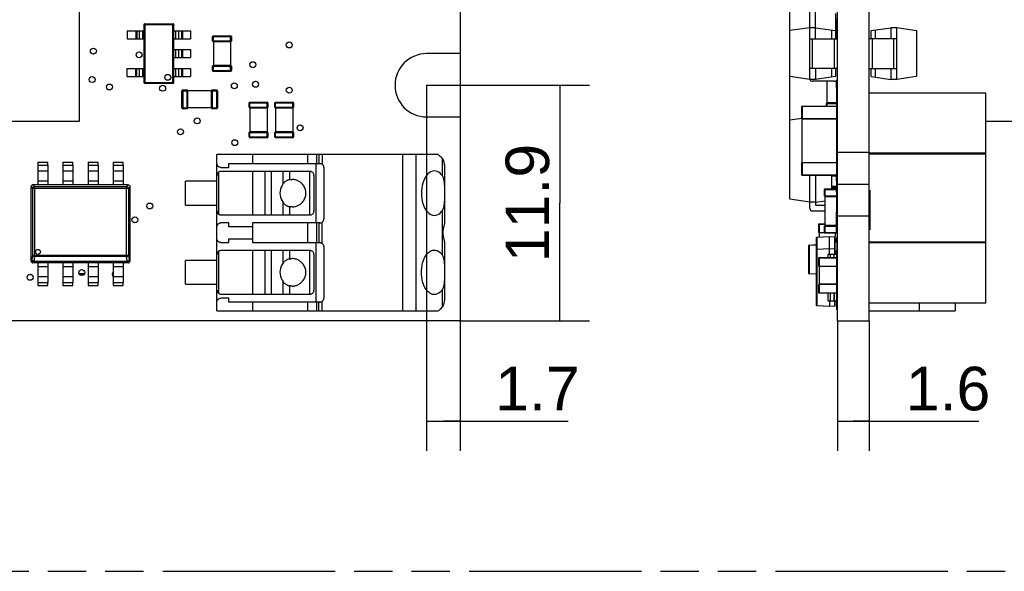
# Model space of a CAD drawing. Header units: millimetres. Extents: x 0 to 210, y 0 to 297.
# Tile 4 of 15: x 89 to 139, y 132 to 160. Entities that reach past the tile are written whole.
import ezdxf
from ezdxf.enums import TextEntityAlignment as Align

# ---------------------------------------------------------------- set-up
doc = ezdxf.new("R2010")
doc.units = ezdxf.units.MM
doc.header["$LTSCALE"] = 19.36
doc.linetypes.add('PHANTOM', pattern=[0.8, 0.45, -0.05, 0.1, -0.05, 0.1, -0.05])
doc.layers.get('0').update_dxf_attribs({"linetype": 'CONTINUOUS'})
doc.layers.add('DEFAULT_3', color=7, linetype='PHANTOM')
doc.layers.add('Z_DIM_2D', color=7, linetype='CONTINUOUS')
doc.styles.add('TEXTSTYLE_3', font='helveticaneueltw1g-ltcn.otf')
doc.dimstyles.new('DIMSTYLE_2', dxfattribs={"dimtxt": 2.2, "dimasz": 3.5, "dimexe": 1.5, "dimexo": 0, "dimgap": 0.55, "dimtad": 1, "dimdsep": 46, "dimtxsty": 'TEXTSTYLE_3', "dimcen": 0.09, "dimclrt": 5, "dimadec": 0, "dimazin": 0, "dimtp": 0.2, "dimtm": 0.2, "dimtfac": 1, "dimtofl": 0, "dimtmove": 0, "dimatfit": 3, "dimfxl": 0, "dimtolj": 1, "dimarcsym": 0})
doc.dimstyles.new('DIMSTYLE_3', dxfattribs={"dimtxt": 2.2, "dimasz": 3.5, "dimexe": 1.5, "dimexo": 0, "dimgap": 0.55, "dimtad": 1, "dimdsep": 46, "dimtxsty": 'TEXTSTYLE_3', "dimcen": 0.09, "dimclrt": 5, "dimadec": 0, "dimazin": 0, "dimtp": 0.1, "dimtm": 0.1, "dimtfac": 1, "dimtofl": 0, "dimtmove": 0, "dimatfit": 3, "dimfxl": 0, "dimtolj": 1, "dimarcsym": 0})

# ---------------------------------------------------------------- blocks, each defined once
blk = doc.blocks.new('*D4')
at = {"layer": 'Z_DIM_2D', "color": 2, "linetype": 'Continuous'}
for p, q in [((109.983, 156.492), (118.222, 156.492)), ((116.722, 156.492), (116.722, 150.542)), ((116.722, 144.592), (116.722, 150.542)), ((111.683, 144.592), (118.222, 144.592))]:
    blk.add_line(p, q, dxfattribs=at)
at = {"layer": 'Z_DIM_2D', "color": 5, "linetype": 'Continuous', "style": 'TEXTSTYLE_3'}
blk.add_text('11.9', height=2.2, rotation=90, dxfattribs=at).set_placement((116.172, 150.542), align=Align.CENTER)
blk = doc.blocks.new('_NONE')
blk = doc.blocks.new('*D6')
at = {"layer": 'Z_DIM_2D', "color": 2, "linetype": 'Continuous'}
for p, q in [((111.683, 158.092), (111.683, 138.021)), ((109.983, 156.492), (109.983, 138.021)), ((109.983, 139.521), (110.833, 139.521)), ((111.683, 139.521), (110.833, 139.521)), ((110.833, 139.521), (117.142, 139.521))]:
    blk.add_line(p, q, dxfattribs=at)
at = {"layer": 'Z_DIM_2D', "color": 5, "linetype": 'Continuous', "style": 'TEXTSTYLE_3'}
blk.add_text('1.7', height=2.2, dxfattribs=at).set_placement((113.448, 140.071))
blk = doc.blocks.new('*D7')
at = {"layer": 'Z_DIM_2D', "color": 2, "linetype": 'Continuous'}
for p, q in [((130.75, 144.592), (130.75, 138.021)), ((132.35, 144.592), (132.35, 138.021)), ((130.75, 139.521), (131.55, 139.521)), ((132.35, 139.521), (131.55, 139.521)), ((131.55, 139.521), (137.902, 139.521))]:
    blk.add_line(p, q, dxfattribs=at)
at = {"layer": 'Z_DIM_2D', "color": 5, "linetype": 'Continuous', "style": 'TEXTSTYLE_3'}
blk.add_text('1.6', height=2.2, dxfattribs=at).set_placement((134.208, 140.071))
blk = doc.blocks.new('*D8')
at = {"layer": 'Z_DIM_2D', "color": 2, "linetype": 'Continuous'}
for p, q in [((132.35, 149.892), (132.35, 172.971)), ((140.352, 168.117), (140.352, 172.971)), ((132.35, 171.471), (136.351, 171.471)), ((140.352, 171.471), (136.351, 171.471))]:
    blk.add_line(p, q, dxfattribs=at)
at = {"layer": 'Z_DIM_2D', "color": 5, "linetype": 'Continuous', "style": 'TEXTSTYLE_3'}
blk.add_text('8', height=2.2, dxfattribs=at).set_placement((136.351, 172.021), align=Align.CENTER)
blk = doc.blocks.new('*D9')
at = {"layer": 'Z_DIM_2D', "color": 2, "linetype": 'Continuous'}
for p, q in [((128.348, 154.753), (128.348, 177)), ((140.352, 168.117), (140.352, 177)), ((128.348, 175.5), (134.35, 175.5)), ((140.352, 175.5), (134.35, 175.5))]:
    blk.add_line(p, q, dxfattribs=at)
at = {"layer": 'Z_DIM_2D', "color": 5, "linetype": 'Continuous', "style": 'TEXTSTYLE_3'}
blk.add_text('12', height=2.2, dxfattribs=at).set_placement((134.35, 176.05), align=Align.CENTER)

msp = doc.modelspace()

# ---------------------------------------------------------------- linework, layer by layer
at = {"color": 7, "linetype": 'Continuous'}
for p, q in [((111.683, 168.392), (111.683, 158.092)), ((130.75, 144.592), (130.75, 168.392)), ((132.35, 144.592), (132.35, 168.392)), ((92.408, 168.117), (92.408, 154.667)), ((129.648, 158.842), (129.648, 161.922)), ((129.348, 156.792), (129.348, 160.792)), ((128.348, 156.933), (128.348, 160.303)), ((130.648, 160.117), (130.648, 158.842)), ((129.348, 159.392), (128.348, 159.252)), ((129.648, 159.392), (129.348, 159.392)), ((129.648, 159.392), (130.648, 159.252)), ((130.708, 159.505), (130.648, 159.505)), ((130.708, 158.842), (130.708, 159.505)), ((132.452, 159.252), (133.452, 159.392)), ((133.452, 159.392), (133.452, 158.842)), ((133.752, 159.392), (133.452, 159.392)), ((133.752, 156.792), (133.752, 159.392)), ((134.753, 159.251), (133.752, 159.392)), ((99.158, 158.732), (99.158, 158.952)), ((99.198, 158.992), (100.068, 158.992)), ((100.108, 158.952), (100.108, 158.732)), ((129.348, 158.842), (130.75, 158.842)), ((130.448, 159.28), (130.448, 158.842)), ((130.708, 159.167), (130.737, 159.167)), ((130.75, 159.192), (130.727, 159.192)), ((130.748, 158.867), (130.727, 158.867)), ((133.752, 158.842), (132.351, 158.842)), ((132.452, 158.842), (132.452, 159.252)), ((132.652, 159.28), (132.652, 158.842)), ((134.752, 159.252), (134.752, 156.933)), ((100.068, 158.692), (99.198, 158.692)), ((99.198, 158.692), (99.198, 157.492)), ((100.068, 158.692), (100.068, 157.492)), ((111.683, 158.092), (109.983, 158.092)), ((99.158, 157.232), (99.158, 157.452)), ((100.068, 157.492), (99.198, 157.492)), ((100.108, 157.452), (100.108, 157.232)), ((130.75, 157.342), (129.348, 157.342)), ((129.648, 157.342), (129.648, 156.792)), ((130.448, 157.342), (130.448, 156.905)), ((130.648, 157.342), (130.648, 156.933)), ((132.351, 157.342), (133.752, 157.342)), ((132.452, 156.933), (132.452, 157.342)), ((132.652, 157.342), (132.652, 156.905)), ((133.452, 157.342), (133.452, 156.792)), ((100.068, 157.192), (99.198, 157.192)), ((129.348, 156.792), (128.347, 156.933)), ((130.648, 156.933), (129.648, 156.792)), ((132.452, 156.933), (133.452, 156.792)), ((134.753, 156.933), (133.752, 156.792)), ((129.648, 156.792), (129.348, 156.792)), ((130.598, 156.692), (129.498, 156.692)), ((130.238, 155.617), (130.238, 156.692)), ((130.708, 156.342), (130.708, 156.741)), ((130.713, 154.692), (130.713, 156.342)), ((130.75, 156.342), (130.713, 156.342)), ((133.752, 156.792), (133.452, 156.792)), ((97.608, 155.345), (97.608, 156.215)), ((97.648, 156.255), (97.868, 156.255)), ((99.108, 156.215), (97.908, 156.215)), ((97.908, 155.345), (97.908, 156.215)), ((99.108, 155.345), (99.108, 156.215)), ((99.148, 156.255), (99.368, 156.255)), ((99.408, 156.215), (99.408, 155.345)), ((138.252, 156.092), (132.35, 156.092)), ((138.252, 145.492), (138.252, 156.092)), ((99.108, 155.345), (97.908, 155.345)), ((101.008, 155.382), (101.008, 155.602)), ((101.048, 155.642), (101.918, 155.642)), ((101.918, 155.342), (101.048, 155.342)), ((101.048, 155.342), (101.048, 154.142)), ((101.918, 155.342), (101.918, 154.142)), ((101.958, 155.602), (101.958, 155.382)), ((102.308, 155.382), (102.308, 155.602)), ((102.348, 155.642), (103.218, 155.642)), ((103.218, 155.342), (102.348, 155.342)), ((102.348, 155.342), (102.348, 154.142)), ((103.218, 155.342), (103.218, 154.142)), ((103.258, 155.602), (103.258, 155.382)), ((130.198, 155.442), (130.198, 155.577)), ((130.238, 155.617), (130.708, 155.617)), ((130.75, 155.692), (130.713, 155.692)), ((97.868, 155.305), (97.648, 155.305)), ((99.368, 155.305), (99.148, 155.305)), ((109.983, 154.892), (111.683, 154.892)), ((111.683, 154.892), (111.683, 144.592)), ((128.347, 154.753), (128.945, 154.836)), ((128.968, 154.812), (128.968, 154.794)), ((92.408, 154.667), (79.358, 154.667)), ((128.348, 151.731), (128.348, 154.753)), ((130.713, 153.792), (130.713, 154.692)), ((130.75, 154.692), (130.713, 154.692)), ((140.352, 154.667), (138.252, 154.667)), ((101.008, 153.882), (101.008, 154.102)), ((101.918, 154.142), (101.048, 154.142)), ((101.918, 153.842), (101.048, 153.842)), ((101.958, 154.102), (101.958, 153.882)), ((102.308, 153.882), (102.308, 154.102)), ((103.218, 154.142), (102.348, 154.142)), ((103.218, 153.842), (102.348, 153.842)), ((103.258, 154.102), (103.258, 153.882)), ((130.727, 154.192), (130.75, 154.192)), ((110.558, 152.992), (99.383, 152.992)), ((99.383, 145.092), (99.383, 152.992)), ((130.713, 152.192), (130.713, 153.192)), ((130.75, 153.192), (130.713, 153.192)), ((132.35, 153.092), (130.75, 153.092)), ((90.324, 152.606), (90.832, 152.606)), ((90.324, 152.606), (90.324, 151.461)), ((90.324, 152.457), (90.832, 152.457)), ((90.832, 152.457), (90.832, 152.606)), ((90.832, 152.455), (90.832, 151.461)), ((91.594, 152.606), (92.102, 152.606)), ((91.594, 152.606), (91.594, 151.461)), ((91.594, 152.457), (92.102, 152.457)), ((92.102, 152.457), (92.102, 152.606)), ((92.102, 152.455), (92.102, 151.461)), ((92.864, 152.606), (93.372, 152.606)), ((92.864, 152.606), (92.864, 151.461)), ((92.864, 152.457), (93.372, 152.457)), ((93.372, 152.457), (93.372, 152.606)), ((93.372, 152.455), (93.372, 151.461)), ((94.134, 152.606), (94.642, 152.606)), ((94.134, 152.606), (94.134, 151.461)), ((94.134, 152.457), (94.642, 152.457)), ((94.642, 152.457), (94.642, 152.606)), ((94.642, 152.455), (94.642, 151.461)), ((99.583, 152.342), (99.983, 152.342)), ((99.983, 152.542), (104.583, 152.542)), ((99.983, 152.342), (99.983, 152.542)), ((104.383, 152.542), (104.383, 149.542)), ((104.783, 152.342), (104.783, 149.742)), ((110.883, 152.472), (110.883, 149.576)), ((99.483, 149.969), (99.483, 152.115)), ((104.083, 152.142), (99.583, 152.142)), ((104.283, 151.942), (104.283, 150.142)), ((129.348, 150.292), (129.348, 151.942)), ((129.648, 151.942), (129.648, 150.442)), ((130.448, 151.918), (130.648, 151.918)), ((130.448, 151.918), (130.448, 151.267)), ((130.648, 151.942), (130.648, 151.918)), ((130.708, 151.655), (130.708, 151.942)), ((130.75, 152.192), (130.713, 152.192)), ((89.981, 147.623), (89.981, 151.361)), ((94.886, 151.461), (90.08, 151.461)), ((94.985, 147.623), (94.985, 151.361)), ((99.383, 151.642), (97.783, 151.642)), ((97.783, 150.442), (97.783, 151.642)), ((128.343, 151.231), (128.343, 151.731)), ((130.448, 151.392), (130.708, 151.392)), ((130.75, 151.655), (130.713, 151.655)), ((130.713, 151.292), (130.713, 151.655)), ((128.347, 150.732), (128.346, 151.231)), ((130.098, 150.907), (130.098, 151.227)), ((130.138, 151.267), (130.708, 151.267)), ((130.138, 150.867), (130.708, 150.867)), ((130.138, 149.417), (130.138, 150.867)), ((130.448, 151.292), (130.75, 151.292)), ((130.75, 151.092), (130.713, 151.092)), ((130.713, 150.092), (130.713, 151.092)), ((132.387, 151.192), (132.387, 149.192)), ((97.783, 150.442), (99.383, 150.442)), ((129.348, 150.592), (128.348, 150.731)), ((129.648, 150.592), (129.348, 150.592)), ((129.648, 150.592), (130.138, 150.66)), ((129.648, 150.442), (130.138, 150.442)), ((99.583, 149.942), (104.083, 149.942)), ((129.498, 150.142), (130.138, 150.142)), ((130.708, 149.417), (130.708, 150.092)), ((130.75, 150.092), (130.713, 150.092)), ((130.75, 149.892), (132.35, 149.892)), ((99.983, 149.542), (99.583, 149.542)), ((99.983, 149.342), (99.983, 149.542)), ((101.183, 149.342), (99.983, 149.342)), ((104.583, 149.542), (101.183, 149.542)), ((101.183, 149.542), (101.183, 149.342)), ((130.098, 149.057), (130.098, 149.377)), ((130.138, 149.417), (130.708, 149.417)), ((130.708, 149.017), (130.138, 149.017)), ((130.348, 148.852), (130.616, 148.838)), ((99.583, 148.542), (99.983, 148.542)), ((99.983, 148.742), (101.183, 148.742)), ((99.983, 148.542), (99.983, 148.742)), ((101.183, 148.742), (101.183, 148.542)), ((101.183, 148.542), (104.583, 148.542)), ((104.383, 148.542), (104.383, 145.542)), ((104.783, 148.342), (104.783, 145.742)), ((110.883, 148.508), (110.883, 145.612)), ((99.483, 145.969), (99.483, 148.115)), ((104.083, 148.142), (99.583, 148.142)), ((104.283, 147.942), (104.283, 146.142)), ((130.348, 148.24), (130.616, 148.226)), ((94.886, 147.524), (90.08, 147.524)), ((90.324, 147.524), (90.324, 146.529)), ((90.832, 147.524), (90.832, 146.53)), ((91.594, 147.524), (91.594, 146.529)), ((92.102, 147.524), (92.102, 146.53)), ((92.864, 147.524), (92.864, 146.529)), ((93.372, 147.524), (93.372, 146.53)), ((94.134, 147.524), (94.134, 146.529)), ((94.642, 147.524), (94.642, 146.53)), ((99.383, 147.642), (97.783, 147.642)), ((97.783, 146.442), (97.783, 147.642)), ((130.75, 147.142), (130.727, 147.142)), ((90.324, 146.527), (90.832, 146.527)), ((90.324, 146.527), (90.324, 146.378)), ((90.324, 146.378), (90.832, 146.378)), ((90.832, 146.378), (90.832, 146.527)), ((91.594, 146.527), (92.102, 146.527)), ((91.594, 146.527), (91.594, 146.378)), ((91.594, 146.378), (92.102, 146.378)), ((92.102, 146.378), (92.102, 146.527)), ((92.864, 146.527), (93.372, 146.527)), ((92.864, 146.527), (92.864, 146.378)), ((92.864, 146.378), (93.372, 146.378)), ((93.372, 146.378), (93.372, 146.527)), ((94.134, 146.527), (94.642, 146.527)), ((94.134, 146.527), (94.134, 146.378)), ((94.134, 146.378), (94.642, 146.378)), ((94.642, 146.378), (94.642, 146.527)), ((97.783, 146.442), (99.383, 146.442)), ((130.75, 146.792), (130.713, 146.792)), ((130.713, 145.792), (130.713, 146.792)), ((99.583, 145.942), (104.083, 145.942)), ((99.983, 145.742), (99.583, 145.742)), ((99.983, 145.542), (99.983, 145.742)), ((104.583, 145.542), (99.983, 145.542)), ((130.75, 145.792), (130.713, 145.792)), ((130.713, 145.155), (130.713, 145.604)), ((138.252, 145.492), (132.35, 145.492)), ((136.702, 145.492), (136.702, 145.092)), ((99.383, 145.092), (110.558, 145.092)), ((130.616, 145.334), (130.348, 145.32)), ((130.75, 145.155), (130.713, 145.155)), ((132.35, 145.092), (136.702, 145.092)), ((111.683, 144.592), (62.383, 144.592)), ((130.75, 144.592), (132.35, 144.592))]:
    msp.add_line(p, q, dxfattribs=at)
at = {"color": 9, "linetype": 'Continuous'}
for p, q in [((130.708, 159.505), (130.708, 159.803)), ((95.714, 159.553), (95.695, 159.572)), ((97.176, 159.553), (95.714, 159.553)), ((95.714, 156.631), (95.714, 159.553)), ((95.715, 159.592), (95.734, 159.573)), ((95.734, 159.573), (97.156, 159.573)), ((95.734, 159.573), (95.734, 156.611)), ((97.156, 159.573), (97.175, 159.592)), ((97.156, 156.611), (97.156, 159.573)), ((97.195, 159.572), (97.176, 159.553)), ((97.176, 159.553), (97.176, 156.631)), ((130.648, 159.765), (130.747, 159.765)), ((130.648, 159.545), (130.747, 159.545)), ((95.277, 159.242), (95.277, 158.842)), ((95.326, 159.242), (95.326, 158.842)), ((95.465, 158.842), (95.465, 159.242)), ((95.612, 159.242), (95.612, 158.842)), ((97.295, 158.842), (97.295, 159.242)), ((97.443, 159.242), (97.443, 158.842)), ((97.582, 159.242), (97.582, 158.842)), ((97.631, 159.242), (97.631, 158.842)), ((99.159, 158.952), (100.107, 158.952)), ((99.198, 158.694), (99.198, 158.991)), ((100.068, 158.694), (100.068, 158.992)), ((129.498, 157.342), (129.498, 158.842)), ((130.598, 157.342), (130.598, 158.842)), ((132.502, 158.842), (132.502, 157.342)), ((133.602, 157.342), (133.602, 158.842)), ((99.159, 158.732), (100.108, 158.732)), ((97.295, 157.892), (97.295, 158.292)), ((97.443, 158.292), (97.443, 157.892)), ((97.582, 158.292), (97.582, 157.892)), ((97.631, 158.292), (97.631, 157.892)), ((95.277, 156.942), (95.277, 157.342)), ((95.326, 156.942), (95.326, 157.342)), ((95.465, 156.942), (95.465, 157.342)), ((95.612, 157.342), (95.612, 156.942)), ((97.295, 156.942), (97.295, 157.342)), ((97.443, 157.342), (97.443, 156.942)), ((97.582, 157.342), (97.582, 156.942)), ((97.631, 157.342), (97.631, 156.942)), ((99.158, 157.452), (100.107, 157.452)), ((99.198, 157.192), (99.198, 157.491)), ((100.068, 157.192), (100.068, 157.491)), ((99.158, 157.232), (100.107, 157.232)), ((95.695, 156.612), (95.714, 156.631)), ((95.714, 156.631), (97.176, 156.631)), ((95.734, 156.611), (95.715, 156.592)), ((97.156, 156.611), (95.734, 156.611)), ((97.175, 156.592), (97.156, 156.611)), ((97.176, 156.631), (97.195, 156.612)), ((97.608, 156.215), (97.907, 156.215)), ((97.648, 156.255), (97.648, 155.306)), ((97.868, 155.306), (97.868, 156.255)), ((99.109, 156.215), (99.407, 156.215)), ((99.148, 155.305), (99.148, 156.253)), ((99.368, 155.306), (99.368, 156.253)), ((97.608, 155.345), (97.907, 155.345)), ((99.109, 155.345), (99.408, 155.345)), ((101.009, 155.602), (101.957, 155.602)), ((101.009, 155.382), (101.958, 155.382)), ((101.048, 155.344), (101.048, 155.641)), ((101.918, 155.344), (101.918, 155.642)), ((102.309, 155.602), (103.257, 155.602)), ((102.309, 155.382), (103.258, 155.382)), ((102.348, 155.344), (102.348, 155.641)), ((103.218, 155.344), (103.218, 155.642)), ((130.713, 155.422), (128.948, 155.422)), ((128.968, 155.442), (128.968, 154.812)), ((130.198, 155.577), (130.708, 155.577)), ((130.238, 155.442), (130.238, 155.616)), ((128.948, 154.812), (130.713, 154.812)), ((101.008, 154.102), (101.957, 154.102)), ((101.008, 153.882), (101.957, 153.882)), ((101.048, 153.842), (101.048, 154.141)), ((101.918, 153.842), (101.918, 154.141)), ((102.308, 154.102), (103.257, 154.102)), ((102.308, 153.882), (103.257, 153.882)), ((102.348, 153.842), (102.348, 154.141)), ((103.218, 153.842), (103.218, 154.141)), ((130.727, 153.84), (130.747, 153.84)), ((101.183, 152.992), (101.183, 152.542)), ((103.977, 152.542), (103.977, 152.992)), ((104.41, 152.992), (104.41, 152.542)), ((104.525, 152.992), (104.525, 152.542)), ((104.698, 152.992), (104.698, 152.505)), ((108.783, 145.092), (108.783, 152.992)), ((109.432, 152.992), (109.432, 145.092)), ((138.252, 153.06), (132.35, 153.06)), ((138.252, 153.017), (132.35, 153.017)), ((110.782, 151.912), (110.782, 152.787)), ((130.713, 152.572), (128.948, 152.572)), ((90.324, 152.175), (90.832, 152.175)), ((91.594, 152.175), (92.102, 152.175)), ((92.864, 152.175), (93.372, 152.175)), ((94.134, 152.175), (94.642, 152.175)), ((101.183, 152.142), (101.183, 149.942)), ((101.821, 149.942), (101.821, 152.142)), ((102.137, 149.942), (102.137, 152.142)), ((102.729, 151.522), (102.729, 152.142)), ((103.045, 152.142), (103.045, 151.721)), ((104.083, 149.942), (104.083, 152.142)), ((128.948, 151.962), (130.728, 151.962)), ((130.728, 151.942), (130.728, 152.192)), ((89.981, 151.361), (90.058, 151.284)), ((90.08, 151.461), (90.157, 151.383)), ((90.157, 151.383), (94.808, 151.383)), ((90.832, 151.654), (90.324, 151.654)), ((92.102, 151.654), (91.594, 151.654)), ((93.372, 151.654), (92.864, 151.654)), ((94.642, 151.654), (94.134, 151.654)), ((94.808, 151.383), (94.886, 151.461)), ((94.808, 147.839), (94.808, 151.383)), ((94.985, 151.361), (94.907, 151.284)), ((130.708, 151.352), (130.448, 151.352)), ((130.75, 151.492), (132.35, 151.492)), ((90.058, 151.284), (90.058, 147.905)), ((90.157, 151.284), (90.157, 147.839)), ((94.907, 151.284), (94.907, 147.905)), ((130.1, 151.227), (130.747, 151.227)), ((130.1, 150.907), (130.708, 150.907)), ((130.138, 150.869), (130.138, 151.266)), ((130.708, 151.092), (130.708, 151.266)), ((102.729, 149.942), (102.729, 150.562)), ((103.045, 150.363), (103.045, 149.942)), ((110.782, 147.912), (110.782, 150.172)), ((130.708, 149.927), (130.747, 149.927)), ((101.183, 149.342), (101.183, 148.742)), ((103.977, 148.542), (103.977, 149.542)), ((104.41, 149.542), (104.41, 148.542)), ((104.525, 149.542), (104.525, 148.542)), ((104.698, 148.505), (104.698, 149.579)), ((129.808, 149.472), (130.138, 149.472)), ((129.828, 149.492), (129.828, 149.054)), ((130.098, 149.377), (130.747, 149.377)), ((130.138, 149.017), (130.138, 149.416)), ((130.708, 149.017), (130.708, 149.416)), ((130.348, 148.84), (129.71, 148.806)), ((129.808, 149.062), (130.098, 149.062)), ((130.098, 149.057), (130.747, 149.057)), ((130.616, 148.826), (130.348, 148.84)), ((129.317, 148.403), (129.298, 148.403)), ((129.698, 148.422), (129.317, 148.403)), ((129.317, 148.403), (129.317, 146.981)), ((129.698, 148.806), (129.71, 148.806)), ((129.71, 148.806), (129.71, 148.206)), ((130.628, 148.826), (130.616, 148.826)), ((130.616, 148.226), (130.616, 148.826)), ((130.708, 148.568), (130.708, 148.776)), ((130.719, 148.79), (130.747, 148.79)), ((138.252, 148.567), (132.35, 148.567)), ((138.252, 148.525), (132.35, 148.525)), ((90.058, 147.905), (90.03, 147.672)), ((90.058, 147.905), (94.808, 147.905)), ((94.907, 147.905), (94.936, 147.672)), ((101.183, 148.142), (101.183, 145.942)), ((101.821, 145.942), (101.821, 148.142)), ((102.137, 145.942), (102.137, 148.142)), ((102.729, 147.522), (102.729, 148.142)), ((103.045, 148.142), (103.045, 147.721)), ((104.083, 145.942), (104.083, 148.142)), ((129.71, 148.194), (129.698, 148.194)), ((130.348, 148.227), (129.71, 148.194)), ((129.71, 148.194), (129.71, 145.366)), ((130.616, 148.213), (130.348, 148.227)), ((130.385, 147.955), (130.385, 147.792)), ((130.567, 147.955), (130.567, 147.792)), ((130.616, 148.213), (130.628, 148.213)), ((130.616, 147.955), (130.616, 148.213)), ((130.708, 147.955), (130.708, 148.123)), ((130.718, 147.92), (130.747, 147.92)), ((90.03, 147.672), (89.981, 147.623)), ((90.08, 147.524), (90.129, 147.573)), ((90.157, 147.839), (90.129, 147.606)), ((90.129, 147.606), (94.837, 147.606)), ((90.129, 147.606), (90.129, 147.573)), ((94.837, 147.573), (90.129, 147.573)), ((94.808, 147.839), (90.157, 147.839)), ((94.837, 147.606), (94.808, 147.839)), ((94.837, 147.606), (94.837, 147.573)), ((94.837, 147.573), (94.886, 147.524)), ((94.936, 147.672), (94.985, 147.623)), ((129.808, 147.772), (130.728, 147.772)), ((129.808, 147.362), (130.748, 147.362)), ((129.828, 147.792), (129.828, 147.354)), ((90.324, 147.331), (90.832, 147.331)), ((91.594, 147.331), (92.102, 147.331)), ((92.402, 146.991), (92.689, 146.991)), ((92.681, 146.971), (92.409, 146.971)), ((92.864, 147.331), (93.372, 147.331)), ((94.134, 146.971), (94.087, 146.971)), ((94.093, 146.991), (94.134, 146.991)), ((94.134, 147.331), (94.642, 147.331)), ((129.298, 146.981), (129.317, 146.981)), ((129.317, 146.981), (129.698, 146.962)), ((130.728, 147.162), (130.748, 147.162)), ((90.832, 146.81), (90.324, 146.81)), ((92.102, 146.81), (91.594, 146.81)), ((93.372, 146.81), (92.864, 146.81)), ((94.642, 146.81), (94.134, 146.81)), ((102.729, 145.942), (102.729, 146.562)), ((103.045, 146.363), (103.045, 145.942)), ((130.713, 146.422), (129.808, 146.422)), ((110.782, 145.297), (110.782, 146.172)), ((129.808, 146.012), (130.713, 146.012)), ((130.385, 145.992), (130.385, 145.604)), ((130.567, 145.992), (130.567, 145.604)), ((101.183, 145.542), (101.183, 145.092)), ((103.977, 145.092), (103.977, 145.542)), ((104.41, 145.542), (104.41, 145.092)), ((104.525, 145.092), (104.525, 145.542)), ((104.698, 145.092), (104.698, 145.579)), ((129.71, 145.366), (129.698, 145.366)), ((129.71, 145.366), (130.348, 145.332)), ((130.616, 145.346), (130.616, 145.604)), ((134.902, 145.092), (134.902, 145.492)), ((130.348, 145.332), (130.616, 145.346)), ((130.616, 145.346), (130.628, 145.346))]:
    msp.add_line(p, q, dxfattribs=at)
at = {"color": 6, "linetype": 'Continuous'}
for p, q in [((95.695, 156.612), (95.695, 159.572)), ((95.715, 159.592), (97.175, 159.592)), ((97.19, 159.586), (97.185, 159.59)), ((97.195, 159.572), (97.195, 159.577)), ((97.195, 156.612), (97.195, 159.572)), ((130.727, 158.842), (130.727, 159.505)), ((94.845, 159.242), (95.695, 159.242)), ((94.845, 159.242), (94.845, 158.842)), ((94.845, 158.842), (95.695, 158.842)), ((97.195, 159.242), (98.045, 159.242)), ((97.195, 158.842), (98.045, 158.842)), ((98.045, 159.242), (98.045, 158.842)), ((97.195, 158.292), (98.045, 158.292)), ((97.195, 157.892), (98.045, 157.892)), ((98.045, 158.292), (98.045, 157.892)), ((94.845, 157.342), (95.695, 157.342)), ((94.845, 156.942), (94.845, 157.342)), ((97.195, 157.342), (98.045, 157.342)), ((98.045, 157.342), (98.045, 156.942)), ((94.845, 156.942), (95.695, 156.942)), ((97.195, 156.942), (98.045, 156.942)), ((95.705, 156.595), (95.701, 156.598)), ((95.715, 156.592), (97.175, 156.592)), ((130.718, 156.62), (130.718, 156.342)), ((128.948, 154.812), (128.948, 155.422)), ((128.968, 155.442), (130.713, 155.442)), ((128.954, 154.798), (128.958, 154.795)), ((128.958, 154.795), (128.962, 154.793)), ((128.969, 152.592), (128.969, 154.792)), ((128.969, 154.792), (130.713, 154.792)), ((130.727, 153.192), (130.727, 154.692)), ((128.948, 151.962), (128.948, 152.572)), ((128.95, 152.582), (128.95, 152.58)), ((128.966, 152.592), (128.96, 152.591)), ((128.968, 152.592), (130.713, 152.592)), ((130.728, 151.942), (128.968, 151.942)), ((129.808, 149.062), (129.808, 149.472)), ((129.828, 149.492), (130.138, 149.492)), ((129.71, 148.819), (130.348, 148.852)), ((129.814, 149.048), (129.817, 149.045)), ((130.098, 149.042), (129.828, 149.042)), ((129.829, 149.042), (129.829, 148.825)), ((130.348, 147.955), (130.348, 148.852)), ((130.648, 148.878), (130.648, 149.017)), ((129.298, 146.981), (129.298, 148.403)), ((129.317, 148.423), (129.698, 148.442)), ((129.698, 145.366), (129.698, 148.806)), ((130.628, 147.955), (130.628, 148.826)), ((130.718, 148.568), (130.628, 148.568)), ((130.718, 148.568), (130.718, 148.123)), ((129.71, 148.206), (130.348, 148.24)), ((130.283, 147.955), (130.718, 147.955)), ((130.283, 147.792), (130.283, 147.955)), ((130.588, 147.792), (130.588, 147.955)), ((130.628, 148.123), (130.718, 148.123)), ((130.718, 147.792), (130.718, 147.955)), ((129.808, 147.362), (129.808, 147.772)), ((129.814, 147.348), (129.817, 147.345)), ((129.828, 147.792), (130.728, 147.792)), ((92.426, 146.942), (92.665, 146.942)), ((94.134, 146.942), (94.084, 146.942)), ((129.698, 146.942), (129.317, 146.961)), ((130.728, 147.342), (129.828, 147.342)), ((129.829, 147.342), (129.829, 146.442)), ((130.727, 146.792), (130.727, 147.342)), ((129.808, 146.012), (129.808, 146.422)), ((130.713, 146.442), (129.829, 146.442)), ((130.713, 145.992), (129.828, 145.992)), ((130.283, 145.604), (130.283, 145.992)), ((130.588, 145.992), (130.588, 145.604)), ((130.283, 145.604), (130.718, 145.604)), ((130.348, 145.604), (130.348, 145.32)), ((130.628, 145.346), (130.628, 145.604)), ((130.718, 145.604), (130.718, 145.792)), ((130.348, 145.32), (129.71, 145.353))]:
    msp.add_line(p, q, dxfattribs=at)
for points in [[(95.698, 159.582), (95.696, 159.577), (95.695, 159.572)], [(95.705, 159.59), (95.701, 159.586), (95.698, 159.582)], [(95.715, 159.592), (95.71, 159.592), (95.705, 159.59)], [(97.185, 159.59), (97.181, 159.592), (97.175, 159.592)], [(97.195, 159.577), (97.193, 159.582), (97.19, 159.586)], [(95.701, 156.598), (95.698, 156.602), (95.696, 156.607), (95.695, 156.612)], [(95.715, 156.592), (95.71, 156.593), (95.705, 156.595)], [(97.175, 156.592), (97.181, 156.593), (97.185, 156.595)], [(97.185, 156.595), (97.19, 156.598), (97.193, 156.602)], [(97.193, 156.602), (97.195, 156.607), (97.195, 156.612)], [(128.969, 154.792), (128.965, 154.792), (128.962, 154.793), (128.959, 154.794), (128.956, 154.797), (128.953, 154.799), (128.95, 154.803), (128.949, 154.807), (128.948, 154.812)], [(128.95, 154.804), (128.951, 154.802), (128.954, 154.798)], [(128.949, 152.578), (128.948, 152.576), (128.948, 152.572)], [(128.96, 152.591), (128.955, 152.587), (128.95, 152.582)], [(128.962, 152.591), (128.962, 152.591), (128.959, 152.59), (128.956, 152.588)], [(129.81, 149.054), (129.811, 149.052), (129.814, 149.049)], [(129.814, 149.048), (129.818, 149.045), (129.822, 149.043)], [(129.817, 149.045), (129.822, 149.043), (129.826, 149.042)], [(129.81, 147.354), (129.811, 147.352), (129.814, 147.349)], [(129.814, 147.348), (129.818, 147.345), (129.822, 147.343)], [(129.817, 147.345), (129.822, 147.343), (129.826, 147.342)]]:
    msp.add_lwpolyline(points, dxfattribs=at)
at = {"color": 9, "linetype": 'Continuous'}
for points in [[(95.734, 159.573), (95.729, 159.572), (95.724, 159.57), (95.72, 159.567), (95.717, 159.563), (95.715, 159.558), (95.714, 159.553)], [(97.176, 159.553), (97.176, 159.558), (97.174, 159.563), (97.171, 159.567), (97.166, 159.57), (97.162, 159.572), (97.156, 159.573)], [(95.734, 156.611), (95.729, 156.612), (95.724, 156.614), (95.72, 156.617), (95.717, 156.621), (95.715, 156.626), (95.714, 156.631)], [(97.156, 156.611), (97.162, 156.612), (97.166, 156.614), (97.171, 156.617), (97.174, 156.621), (97.176, 156.626), (97.176, 156.631)], [(128.969, 152.592), (128.968, 152.592), (128.968, 152.59), (128.968, 152.587), (128.968, 152.583), (128.968, 152.578), (128.968, 151.942)], [(90.058, 151.284), (90.059, 151.297), (90.062, 151.31), (90.066, 151.322), (90.072, 151.333), (90.079, 151.344), (90.088, 151.354)], [(90.088, 151.354), (90.098, 151.362), (90.108, 151.369), (90.12, 151.375), (90.132, 151.379), (90.145, 151.382), (90.157, 151.383)], [(90.157, 151.383), (90.157, 151.379), (90.157, 151.373)], [(90.157, 151.373), (90.157, 151.354), (90.158, 151.342), (90.157, 151.331), (90.158, 151.319), (90.158, 151.306), (90.157, 151.295), (90.157, 151.284)], [(94.907, 151.284), (94.904, 151.31), (94.894, 151.333), (94.878, 151.354), (94.857, 151.369), (94.834, 151.38), (94.808, 151.383)], [(90.088, 151.284), (90.069, 151.284), (90.062, 151.284), (90.058, 151.284)], [(90.157, 151.284), (90.147, 151.285), (90.135, 151.284), (90.123, 151.284), (90.111, 151.284), (90.099, 151.284), (90.088, 151.284)], [(94.855, 151.284), (94.833, 151.284), (90.157, 151.284)], [(94.907, 151.284), (94.901, 151.284), (94.89, 151.284), (94.855, 151.284)], [(129.828, 149.054), (129.828, 149.051), (129.828, 149.048), (129.828, 149.045), (129.828, 149.043), (129.828, 149.042), (129.829, 149.042)], [(129.317, 148.403), (129.317, 148.408), (129.317, 148.413), (129.317, 148.417), (129.317, 148.42), (129.317, 148.422), (129.317, 148.423)], [(129.71, 148.819), (129.71, 148.818), (129.71, 148.816), (129.71, 148.814), (129.71, 148.812), (129.71, 148.809), (129.71, 148.806)], [(130.616, 148.838), (130.617, 148.837), (130.617, 148.835), (130.617, 148.833), (130.617, 148.831), (130.616, 148.828), (130.616, 148.826)], [(90.058, 147.905), (90.064, 147.889), (90.075, 147.874), (90.091, 147.86), (90.111, 147.85), (90.133, 147.843), (90.157, 147.839)], [(94.808, 147.905), (94.832, 147.904), (94.854, 147.905), (94.874, 147.905), (94.889, 147.905), (94.901, 147.905), (94.908, 147.905)], [(94.809, 147.839), (94.833, 147.843), (94.855, 147.85), (94.875, 147.86), (94.891, 147.874), (94.902, 147.889), (94.907, 147.905)], [(129.71, 148.194), (129.71, 148.196), (129.71, 148.199), (129.71, 148.201), (129.71, 148.203), (129.71, 148.205), (129.71, 148.206)], [(130.616, 148.213), (130.616, 148.216), (130.617, 148.218), (130.617, 148.221), (130.617, 148.223), (130.617, 148.225), (130.616, 148.226)], [(130.728, 147.342), (130.728, 147.343), (130.728, 147.344), (130.728, 147.347), (130.728, 147.351), (130.728, 147.356), (130.728, 147.88)], [(90.129, 147.606), (90.105, 147.61), (90.082, 147.617), (90.062, 147.628), (90.046, 147.641), (90.035, 147.656), (90.03, 147.672)], [(90.129, 147.573), (90.103, 147.577), (90.08, 147.586), (90.06, 147.602), (90.045, 147.621), (90.034, 147.645), (90.03, 147.672)], [(94.837, 147.606), (94.852, 147.608), (94.867, 147.611), (94.88, 147.616), (94.892, 147.621), (94.903, 147.627), (94.911, 147.633), (94.919, 147.64), (94.924, 147.647), (94.929, 147.653), (94.932, 147.66), (94.935, 147.667), (94.936, 147.672)], [(94.936, 147.672), (94.935, 147.663), (94.934, 147.653), (94.931, 147.643), (94.927, 147.633), (94.922, 147.622), (94.915, 147.612), (94.906, 147.602), (94.895, 147.593), (94.883, 147.585), (94.869, 147.579), (94.853, 147.574), (94.837, 147.573)], [(129.828, 147.354), (129.828, 147.351), (129.828, 147.348), (129.828, 147.345), (129.828, 147.343), (129.828, 147.342), (129.829, 147.342)], [(129.317, 146.981), (129.317, 146.976), (129.317, 146.971), (129.317, 146.967), (129.317, 146.964), (129.317, 146.962), (129.317, 146.961)], [(129.829, 146.442), (129.828, 146.442), (129.828, 146.44), (129.828, 146.437), (129.828, 146.433), (129.828, 146.428), (129.828, 145.992)], [(129.71, 145.366), (129.71, 145.363), (129.71, 145.36), (129.71, 145.358), (129.71, 145.356), (129.71, 145.354), (129.71, 145.353)], [(130.616, 145.346), (130.616, 145.343), (130.617, 145.341), (130.617, 145.339), (130.617, 145.337), (130.617, 145.335), (130.616, 145.334)]]:
    msp.add_lwpolyline(points, dxfattribs=at)
at = {"color": 7, "linetype": 'Continuous'}
for points in [[(130.598, 156.692), (130.628, 156.695), (130.655, 156.703), (130.682, 156.718), (130.705, 156.737), (130.723, 156.759), (130.737, 156.786), (130.746, 156.815), (130.75, 156.848)], [(128.95, 154.804), (128.952, 154.8), (128.955, 154.797), (128.957, 154.795), (128.959, 154.794)], [(128.959, 154.794), (128.958, 154.795), (128.954, 154.798), (128.952, 154.801)], [(128.968, 154.794), (128.968, 154.793), (128.969, 154.792)], [(110.782, 152.787), (110.747, 152.826), (110.711, 152.864), (110.674, 152.899), (110.636, 152.932), (110.597, 152.963), (110.558, 152.992)], [(99.583, 152.342), (99.554, 152.344), (99.526, 152.351), (99.498, 152.361), (99.472, 152.375), (99.449, 152.394), (99.427, 152.417), (99.409, 152.443), (99.395, 152.473), (99.386, 152.506), (99.383, 152.542)], [(104.583, 152.542), (104.601, 152.542), (104.62, 152.539), (104.64, 152.534), (104.66, 152.527), (104.68, 152.517), (104.698, 152.505)], [(110.883, 152.472), (110.88, 152.539), (110.871, 152.6), (110.856, 152.656), (110.836, 152.706), (110.812, 152.749), (110.782, 152.787)], [(128.948, 152.572), (128.948, 152.574), (128.948, 152.575), (128.949, 152.576), (128.949, 152.578), (128.95, 152.58), (128.95, 152.582)], [(128.95, 152.582), (128.953, 152.585), (128.955, 152.587), (128.956, 152.588), (128.958, 152.589), (128.962, 152.591), (128.969, 152.592)], [(99.483, 152.115), (99.476, 152.111), (99.469, 152.107), (99.463, 152.102), (99.457, 152.097), (99.451, 152.092), (99.445, 152.087), (99.44, 152.082), (99.435, 152.077), (99.43, 152.071), (99.426, 152.066), (99.421, 152.06), (99.417, 152.054), (99.413, 152.048), (99.41, 152.042), (99.406, 152.036), (99.403, 152.03), (99.4, 152.023), (99.397, 152.016), (99.395, 152.01), (99.392, 152.003), (99.39, 151.995), (99.388, 151.988), (99.387, 151.981), (99.385, 151.973), (99.384, 151.966), (99.384, 151.958), (99.383, 151.95), (99.383, 151.942)], [(99.583, 152.142), (99.554, 152.14), (99.53, 152.135), (99.51, 152.128), (99.495, 152.122), (99.486, 152.117), (99.483, 152.115)], [(104.283, 151.942), (104.28, 151.978), (104.271, 152.011), (104.258, 152.038), (104.242, 152.063), (104.221, 152.087), (104.197, 152.107), (104.169, 152.123), (104.14, 152.134), (104.111, 152.14), (104.083, 152.142)], [(110.371, 152.167), (110.275, 152.155), (110.186, 152.121), (110.105, 152.069), (110.03, 152), (109.955, 151.906), (109.888, 151.795), (109.834, 151.676), (109.791, 151.551), (109.76, 151.425), (109.738, 151.298), (109.725, 151.169), (109.721, 151.042)], [(110.782, 151.912), (110.722, 151.987), (110.659, 152.05), (110.592, 152.1), (110.522, 152.136), (110.448, 152.159), (110.371, 152.167)], [(110.849, 151.762), (110.82, 151.842), (110.782, 151.912)], [(90.08, 151.461), (90.055, 151.457), (90.031, 151.447), (90.01, 151.431), (89.994, 151.411), (89.984, 151.387), (89.981, 151.361)], [(94.886, 151.461), (94.911, 151.457), (94.935, 151.447), (94.955, 151.432), (94.971, 151.411), (94.981, 151.387), (94.985, 151.362)], [(102.729, 151.522), (102.671, 151.437), (102.625, 151.346), (102.591, 151.248), (102.571, 151.148), (102.563, 151.048), (102.569, 150.947), (102.589, 150.845), (102.622, 150.745), (102.67, 150.65), (102.729, 150.562)], [(103.045, 151.721), (103.019, 151.715), (102.994, 151.708), (102.968, 151.699), (102.943, 151.689), (102.918, 151.677), (102.892, 151.663), (102.865, 151.647), (102.838, 151.628), (102.811, 151.607), (102.784, 151.582), (102.756, 151.554), (102.729, 151.522)], [(103.045, 151.721), (103.068, 151.725), (103.091, 151.729), (103.114, 151.732), (103.137, 151.733), (103.16, 151.735), (103.183, 151.735)], [(103.183, 150.349), (103.229, 150.351), (103.273, 150.355), (103.316, 150.362), (103.357, 150.371), (103.396, 150.383), (103.433, 150.396), (103.47, 150.411), (103.505, 150.429), (103.539, 150.448), (103.573, 150.47), (103.607, 150.494), (103.641, 150.522), (103.675, 150.554), (103.708, 150.59), (103.74, 150.631), (103.77, 150.675), (103.797, 150.722), (103.821, 150.772), (103.841, 150.824), (103.856, 150.877), (103.867, 150.931), (103.873, 150.986), (103.876, 151.041), (103.874, 151.095), (103.867, 151.15), (103.857, 151.204), (103.841, 151.258), (103.822, 151.31), (103.798, 151.36), (103.771, 151.408), (103.742, 151.452), (103.71, 151.492), (103.677, 151.528), (103.643, 151.56), (103.609, 151.588), (103.575, 151.613), (103.541, 151.636), (103.506, 151.655), (103.47, 151.673), (103.434, 151.688), (103.396, 151.702), (103.356, 151.713), (103.316, 151.722), (103.273, 151.729), (103.229, 151.733), (103.183, 151.735)], [(110.883, 151.454), (110.877, 151.569), (110.867, 151.671), (110.849, 151.762)], [(109.721, 151.042), (109.726, 150.904), (109.74, 150.769), (109.764, 150.64), (109.797, 150.514), (109.841, 150.39), (109.896, 150.273), (109.964, 150.166), (110.038, 150.076), (110.111, 150.011), (110.19, 149.962), (110.277, 149.929), (110.371, 149.917)], [(102.729, 150.562), (102.756, 150.53), (102.784, 150.502), (102.812, 150.477), (102.839, 150.456), (102.866, 150.437), (102.892, 150.421), (102.918, 150.407), (102.944, 150.395), (102.97, 150.385), (102.995, 150.376), (103.02, 150.369), (103.045, 150.363)], [(103.183, 150.349), (103.16, 150.35), (103.137, 150.351), (103.114, 150.353), (103.091, 150.356), (103.068, 150.359), (103.045, 150.363)], [(110.849, 150.323), (110.867, 150.414), (110.877, 150.516), (110.883, 150.631)], [(99.383, 150.142), (99.383, 150.134), (99.384, 150.127), (99.384, 150.119), (99.385, 150.111), (99.387, 150.104), (99.388, 150.096), (99.39, 150.089), (99.392, 150.082), (99.395, 150.075), (99.397, 150.068), (99.4, 150.061), (99.403, 150.055), (99.406, 150.048), (99.41, 150.042), (99.413, 150.036), (99.417, 150.03), (99.421, 150.024), (99.426, 150.019), (99.43, 150.013), (99.435, 150.008), (99.44, 150.002), (99.445, 149.997), (99.451, 149.992), (99.457, 149.987), (99.463, 149.982), (99.469, 149.978), (99.476, 149.973), (99.483, 149.969)], [(99.483, 149.969), (99.486, 149.967), (99.495, 149.963), (99.51, 149.956), (99.53, 149.949), (99.554, 149.944), (99.583, 149.942)], [(104.083, 149.942), (104.113, 149.944), (104.143, 149.951), (104.171, 149.963), (104.198, 149.979), (104.222, 149.998), (104.242, 150.021), (104.258, 150.046), (104.271, 150.073), (104.28, 150.106), (104.283, 150.142)], [(110.371, 149.917), (110.448, 149.925), (110.522, 149.948), (110.592, 149.985), (110.659, 150.034), (110.722, 150.097), (110.782, 150.172)], [(110.782, 150.172), (110.82, 150.242), (110.849, 150.323)], [(99.383, 149.342), (99.39, 149.398), (99.411, 149.445), (99.444, 149.486), (99.486, 149.517), (99.533, 149.535), (99.583, 149.542)], [(104.583, 149.542), (104.602, 149.543), (104.621, 149.546), (104.641, 149.551), (104.661, 149.558), (104.68, 149.568), (104.698, 149.579)], [(110.865, 149.418), (110.852, 149.364), (110.838, 149.307), (110.825, 149.246), (110.815, 149.182), (110.808, 149.114), (110.805, 149.044), (110.808, 148.974), (110.814, 148.905), (110.824, 148.841), (110.837, 148.78), (110.851, 148.722), (110.865, 148.666)], [(110.883, 149.576), (110.882, 149.547), (110.881, 149.519), (110.878, 149.492), (110.875, 149.466), (110.87, 149.441), (110.865, 149.418)], [(129.81, 149.054), (129.812, 149.05), (129.815, 149.047), (129.817, 149.046), (129.819, 149.044), (129.823, 149.043), (129.829, 149.042)], [(99.583, 148.542), (99.554, 148.544), (99.526, 148.551), (99.498, 148.561), (99.472, 148.575), (99.449, 148.594), (99.427, 148.617), (99.409, 148.643), (99.395, 148.673), (99.386, 148.706), (99.383, 148.742)], [(104.583, 148.542), (104.601, 148.542), (104.62, 148.539), (104.64, 148.534), (104.66, 148.527), (104.68, 148.517), (104.698, 148.505)], [(110.865, 148.666), (110.871, 148.643), (110.875, 148.618), (110.878, 148.592), (110.881, 148.565), (110.882, 148.537), (110.883, 148.508)], [(99.483, 148.115), (99.476, 148.111), (99.469, 148.107), (99.463, 148.102), (99.457, 148.097), (99.451, 148.092), (99.445, 148.087), (99.44, 148.082), (99.435, 148.077), (99.43, 148.071), (99.426, 148.066), (99.421, 148.06), (99.417, 148.054), (99.413, 148.048), (99.41, 148.042), (99.406, 148.036), (99.403, 148.03), (99.4, 148.023), (99.397, 148.016), (99.395, 148.01), (99.392, 148.003), (99.39, 147.995), (99.388, 147.988), (99.387, 147.981), (99.385, 147.973), (99.384, 147.966), (99.384, 147.958), (99.383, 147.95), (99.383, 147.942)], [(99.583, 148.142), (99.554, 148.14), (99.53, 148.135), (99.51, 148.128), (99.495, 148.122), (99.486, 148.117), (99.483, 148.115)], [(104.283, 147.942), (104.28, 147.978), (104.271, 148.011), (104.258, 148.038), (104.242, 148.063), (104.221, 148.087), (104.197, 148.107), (104.169, 148.123), (104.14, 148.134), (104.111, 148.14), (104.083, 148.142)], [(109.721, 147.042), (109.722, 147.11), (109.726, 147.177), (109.732, 147.244), (109.74, 147.311), (109.751, 147.377), (109.764, 147.442), (109.779, 147.506), (109.797, 147.569), (109.817, 147.63), (109.84, 147.69), (109.865, 147.748), (109.892, 147.803), (109.922, 147.856), (109.954, 147.905), (109.988, 147.952), (110.025, 147.995), (110.063, 148.033), (110.104, 148.068), (110.145, 148.097), (110.189, 148.122), (110.233, 148.142), (110.278, 148.156), (110.324, 148.164), (110.371, 148.167)], [(110.371, 148.167), (110.447, 148.159), (110.521, 148.137), (110.591, 148.101), (110.658, 148.051), (110.722, 147.988), (110.782, 147.912)], [(110.849, 147.762), (110.82, 147.842), (110.782, 147.912)], [(89.981, 147.623), (89.984, 147.597), (89.994, 147.573), (90.01, 147.553), (90.031, 147.537), (90.055, 147.527), (90.08, 147.524)], [(94.886, 147.524), (94.911, 147.527), (94.935, 147.537), (94.956, 147.553), (94.971, 147.574), (94.981, 147.597), (94.985, 147.623)], [(102.729, 147.522), (102.671, 147.437), (102.625, 147.346), (102.591, 147.248), (102.571, 147.148), (102.563, 147.048), (102.569, 146.947), (102.589, 146.845), (102.622, 146.745), (102.67, 146.65), (102.729, 146.562)], [(103.045, 147.721), (103.019, 147.715), (102.994, 147.708), (102.968, 147.699), (102.943, 147.689), (102.918, 147.677), (102.892, 147.663), (102.865, 147.647), (102.838, 147.628), (102.811, 147.607), (102.784, 147.582), (102.756, 147.554), (102.729, 147.522)], [(103.045, 147.721), (103.068, 147.725), (103.091, 147.729), (103.114, 147.732), (103.137, 147.733), (103.16, 147.735), (103.183, 147.735)], [(103.183, 146.349), (103.229, 146.351), (103.273, 146.355), (103.316, 146.362), (103.357, 146.371), (103.396, 146.383), (103.433, 146.396), (103.47, 146.411), (103.505, 146.429), (103.539, 146.448), (103.573, 146.47), (103.607, 146.494), (103.641, 146.522), (103.675, 146.554), (103.708, 146.59), (103.74, 146.631), (103.77, 146.675), (103.797, 146.722), (103.821, 146.772), (103.841, 146.824), (103.856, 146.877), (103.867, 146.931), (103.873, 146.986), (103.876, 147.041), (103.874, 147.095), (103.867, 147.15), (103.857, 147.204), (103.841, 147.258), (103.822, 147.31), (103.798, 147.36), (103.771, 147.408), (103.742, 147.452), (103.71, 147.492), (103.677, 147.528), (103.643, 147.56), (103.609, 147.588), (103.575, 147.613), (103.541, 147.636), (103.506, 147.655), (103.47, 147.673), (103.434, 147.688), (103.396, 147.702), (103.356, 147.713), (103.316, 147.722), (103.273, 147.729), (103.229, 147.733), (103.183, 147.735)], [(110.883, 147.454), (110.877, 147.569), (110.867, 147.671), (110.849, 147.762)], [(129.81, 147.354), (129.812, 147.35), (129.815, 147.347), (129.817, 147.346), (129.819, 147.344), (129.823, 147.343), (129.829, 147.342)], [(110.371, 145.917), (110.324, 145.92), (110.278, 145.929), (110.233, 145.943), (110.189, 145.962), (110.145, 145.987), (110.104, 146.017), (110.063, 146.051), (110.025, 146.09), (109.988, 146.133), (109.954, 146.179), (109.922, 146.229), (109.892, 146.281), (109.865, 146.337), (109.84, 146.394), (109.817, 146.454), (109.797, 146.515), (109.779, 146.578), (109.764, 146.642), (109.751, 146.707), (109.74, 146.773), (109.732, 146.84), (109.726, 146.907), (109.722, 146.975), (109.721, 147.042)], [(102.729, 146.562), (102.756, 146.53), (102.784, 146.502), (102.812, 146.477), (102.839, 146.456), (102.866, 146.437), (102.892, 146.421), (102.918, 146.407), (102.944, 146.395), (102.97, 146.385), (102.995, 146.376), (103.02, 146.369), (103.045, 146.363)], [(103.183, 146.349), (103.16, 146.35), (103.137, 146.351), (103.114, 146.353), (103.091, 146.356), (103.068, 146.359), (103.045, 146.363)], [(110.849, 146.323), (110.867, 146.414), (110.877, 146.516), (110.883, 146.631)], [(99.383, 146.142), (99.383, 146.134), (99.384, 146.127), (99.384, 146.119), (99.385, 146.111), (99.387, 146.104), (99.388, 146.096), (99.39, 146.089), (99.392, 146.082), (99.395, 146.075), (99.397, 146.068), (99.4, 146.061), (99.403, 146.055), (99.406, 146.048), (99.41, 146.042), (99.413, 146.036), (99.417, 146.03), (99.421, 146.024), (99.426, 146.019), (99.43, 146.013), (99.435, 146.008), (99.44, 146.002), (99.445, 145.997), (99.451, 145.992), (99.457, 145.987), (99.463, 145.982), (99.469, 145.978), (99.476, 145.973), (99.483, 145.969)], [(99.483, 145.969), (99.486, 145.967), (99.495, 145.963), (99.51, 145.956), (99.53, 145.949), (99.554, 145.944), (99.583, 145.942)], [(104.083, 145.942), (104.113, 145.944), (104.143, 145.951), (104.171, 145.963), (104.198, 145.979), (104.222, 145.998), (104.242, 146.021), (104.258, 146.046), (104.271, 146.073), (104.28, 146.106), (104.283, 146.142)], [(110.782, 146.172), (110.722, 146.096), (110.658, 146.033), (110.591, 145.983), (110.521, 145.948), (110.447, 145.925), (110.371, 145.917)], [(110.782, 146.172), (110.82, 146.242), (110.849, 146.323)], [(99.383, 145.542), (99.39, 145.598), (99.411, 145.645), (99.444, 145.686), (99.486, 145.717), (99.533, 145.735), (99.583, 145.742)], [(104.583, 145.542), (104.602, 145.543), (104.621, 145.546), (104.641, 145.551), (104.661, 145.558), (104.68, 145.568), (104.698, 145.579)], [(110.782, 145.297), (110.812, 145.337), (110.837, 145.381), (110.857, 145.431), (110.872, 145.487), (110.88, 145.547), (110.883, 145.612)], [(110.558, 145.092), (110.597, 145.121), (110.636, 145.152), (110.674, 145.185), (110.711, 145.221), (110.747, 145.258), (110.782, 145.297)]]:
    msp.add_lwpolyline(points, dxfattribs=at)
for centre, radius in [((93.133, 158.217), 0.15), ((103.033, 158.53), 0.15), ((95.445, 158.03), 0.15), ((101.195, 157.53), 0.15), ((93.07, 156.78), 0.15), ((93.945, 156.405), 0.15), ((96.633, 156.342), 0.15), ((100.258, 156.467), 0.15), ((101.333, 156.542), 0.15), ((103.033, 156.242), 0.15), ((98.383, 154.692), 0.15), ((103.583, 154.342), 0.15), ((97.533, 154.142), 0.15), ((100.283, 153.592), 0.15), ((95.983, 150.392), 0.15), ((95.233, 149.692), 0.15), ((90.331, 148.074), 0.125), ((89.933, 146.792), 0.15), ((92.545, 147.03), 0.15)]:
    msp.add_circle(centre, radius, dxfattribs=at)
at = {"color": 6, "linetype": 'Continuous'}
msp.add_circle((96.895, 156.892), 0.15, dxfattribs=at)
at = {"color": 7, "linetype": 'Continuous'}
for centre, radius, start, end in [((130.708, 159.765), 0.04, 0, 90), ((130.708, 159.545), 0.04, 270, 360), ((99.198, 158.952), 0.04, 90, 180), ((100.068, 158.952), 0.04, 0, 90), ((99.198, 158.732), 0.04, 180, 270), ((100.068, 158.732), 0.04, 270, 360), ((109.983, 156.492), 1.6, 90.0001, 269.9999), ((99.198, 157.452), 0.04, 90, 180), ((100.068, 157.452), 0.04, 0, 90), ((99.198, 157.232), 0.04, 180, 270), ((100.068, 157.232), 0.04, 270, 360), ((129.498, 156.842), 0.15, 199.5463, 270), ((97.648, 156.215), 0.04, 90, 180), ((97.868, 156.215), 0.04, 360, 90), ((99.148, 156.215), 0.04, 90, 180), ((99.368, 156.215), 0.04, 0, 90), ((97.648, 155.345), 0.04, 180, 270), ((97.868, 155.345), 0.04, 270, 360), ((99.148, 155.345), 0.04, 180, 270), ((99.368, 155.345), 0.04, 270, 360), ((101.048, 155.602), 0.04, 90, 180), ((101.048, 155.382), 0.04, 180, 270), ((101.918, 155.602), 0.04, 0, 90), ((101.918, 155.382), 0.04, 270, 360), ((102.348, 155.602), 0.04, 90, 180), ((102.348, 155.382), 0.04, 180, 270), ((103.218, 155.602), 0.04, 0, 90), ((103.218, 155.382), 0.04, 270, 360), ((130.238, 155.577), 0.04, 90, 180), ((101.048, 154.102), 0.04, 90, 180), ((101.048, 153.882), 0.04, 180, 270), ((101.918, 154.102), 0.04, 0, 90), ((101.918, 153.882), 0.04, 270, 360), ((102.348, 154.102), 0.04, 90, 180), ((102.348, 153.882), 0.04, 180, 270), ((103.218, 154.102), 0.04, 0, 90), ((103.218, 153.882), 0.04, 270, 360), ((130.708, 153.84), 0.04, 0, 61.5543), ((104.583, 152.342), 0.2, 0, 54.7356), ((128.968, 152.572), 0.02, 88.0507, 180.0003), ((130.138, 151.227), 0.04, 90, 180), ((130.138, 150.907), 0.04, 180, 270), ((130.708, 151.227), 0.04, 0, 90), ((129.498, 150.292), 0.15, 180, 270), ((130.708, 149.927), 0.04, 0, 90), ((104.583, 149.742), 0.2, 305.2644, 360), ((130.138, 149.377), 0.04, 90, 180), ((130.708, 149.377), 0.04, 0, 90), ((129.828, 149.062), 0.02, 203.9605, 271.6826), ((130.138, 149.057), 0.04, 180, 270), ((130.708, 149.057), 0.04, 270, 360), ((104.583, 148.342), 0.2, 0, 54.7356), ((130.708, 148.79), 0.04, 14.932, 46.6719), ((130.708, 147.92), 0.04, 285, 335.918), ((129.828, 147.362), 0.02, 203.9605, 271.6826), ((94.233, 146.942), 0.15, 131.5398, 227.7607), ((104.583, 145.742), 0.2, 305.2644, 360)]:
    msp.add_arc(centre, radius, start, end, dxfattribs=at)
at = {"color": 6, "linetype": 'Continuous'}
for centre, radius, start, end in [((130.553, 156.62), 0.165, 0, 19.4149), ((128.968, 155.422), 0.02, 90, 180), ((128.968, 151.962), 0.02, 180, 270), ((129.828, 149.472), 0.02, 90, 180), ((129.828, 149.062), 0.02, 180, 203.9605), ((130.598, 148.878), 0.05, 294.1443, 360), ((129.318, 148.403), 0.02, 92.8624, 180.0005), ((129.711, 148.806), 0.0125, 93.0001, 180), ((130.616, 148.826), 0.0125, 0, 86.9999), ((130.598, 148.878), 0.15, 280, 340.3239), ((129.711, 148.194), 0.0125, 93.0001, 180), ((130.616, 148.213), 0.0125, 0, 86.9999), ((129.828, 147.772), 0.02, 90, 180), ((129.828, 147.362), 0.02, 180, 203.9605), ((130.728, 147.772), 0.02, 0, 90), ((130.728, 147.362), 0.02, 268.8542, 336.9248), ((129.318, 146.981), 0.02, 179.9995, 267.1376), ((129.828, 146.422), 0.02, 88.8542, 180.0031), ((129.828, 146.012), 0.02, 180, 270), ((129.711, 145.366), 0.0125, 180, 266.9999), ((130.616, 145.346), 0.0125, 273.0001, 360)]:
    msp.add_arc(centre, radius, start, end, dxfattribs=at)
at = {"layer": 'DEFAULT_3', "color": 91, "linetype": 'PHANTOM', "true_color": 0x80ff80}
msp.add_line((50.174, 131.939), (150.174, 131.939), dxfattribs=at)

# ---------------------------------------------------------------- dimensions: what is measured, and where the dimension line sits
at = {"layer": 'Z_DIM_2D', "color": 2, "linetype": 'Continuous'}
for base, p1, p2, angle, dimstyle, picture, middle in [((128.348, 175.5), (140.352, 168.117), (128.348, 154.753), 180, 'DIMSTYLE_2', '*D9', (134.35, 175.5)), ((109.983, 139.521), (111.683, 158.092), (109.983, 156.492), 180, 'DIMSTYLE_3', '*D6', (115.295, 139.521)), ((116.722, 156.492), (111.683, 144.592), (109.983, 156.492), 90, 'DIMSTYLE_2', '*D4', (116.722, 150.542))]:
    dim = msp.add_linear_dim(base=base, p1=p1, p2=p2, angle=angle, dimstyle=dimstyle, override={"dimblk1": 'NONE', "dimblk2": 'NONE', "dimsah": 1}, dxfattribs=at)
    dim.commit()
    dim.dimension.update_dxf_attribs({"geometry": picture, "text_midpoint": middle, "dimtype": 160})
for base, p1, p2, dimstyle, picture, middle in [((140.352, 171.471), (132.35, 149.892), (140.352, 168.117), 'DIMSTYLE_2', '*D8', (136.351, 171.471)), ((132.35, 139.521), (130.75, 144.592), (132.35, 144.592), 'DIMSTYLE_3', '*D7', (136.055, 139.521))]:
    dim = msp.add_linear_dim(base=base, p1=p1, p2=p2, dimstyle=dimstyle, override={"dimblk1": 'NONE', "dimblk2": 'NONE', "dimsah": 1}, dxfattribs=at)
    dim.commit()
    dim.dimension.update_dxf_attribs({"geometry": picture, "text_midpoint": middle, "dimtype": 160})

doc.saveas('drawing.dxf')
